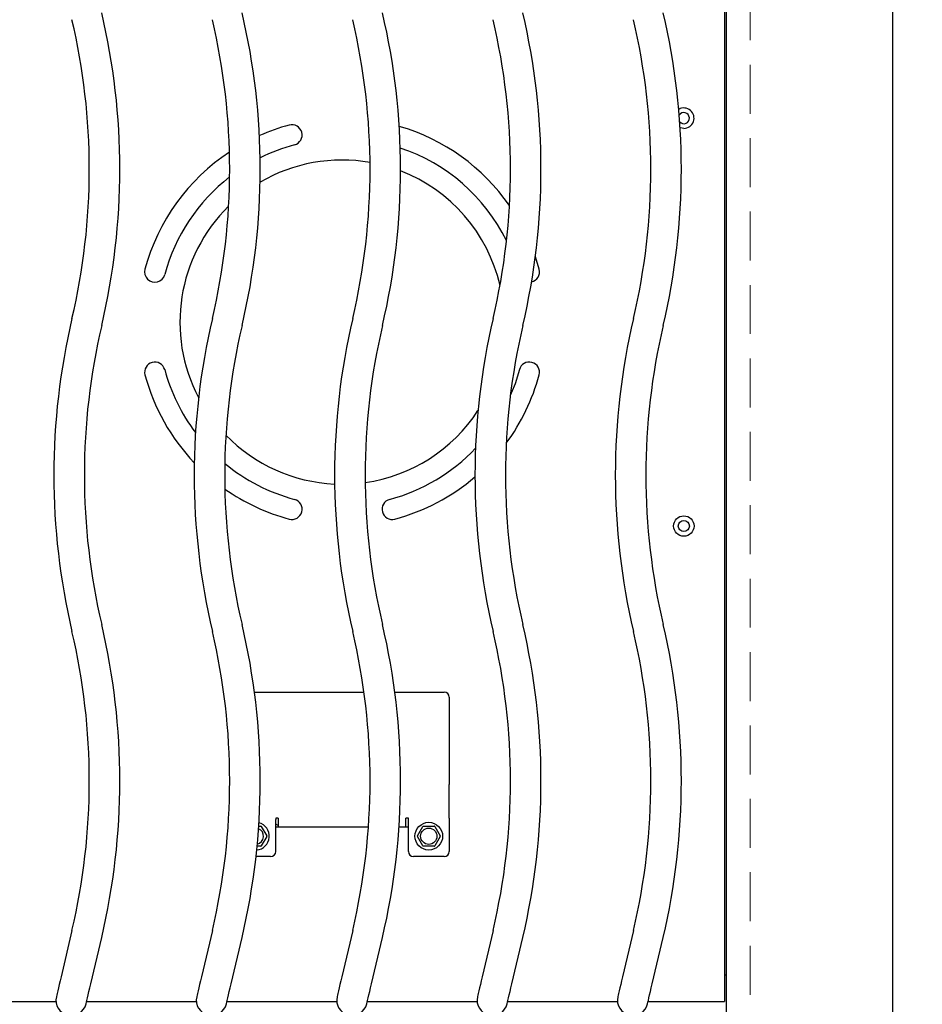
# Model space of a CAD drawing. Header units: inches. Extents: x 35 to 165, y 14 to 115.
# Tile 20 of 39: x 67 to 78, y 75 to 87. Entities that reach past the tile are written whole.
import ezdxf

# ---------------------------------------------------------------- set-up
doc = ezdxf.new("R2010")
doc.units = ezdxf.units.IN
doc.header["$LTSCALE"] = 12
doc.header["$MEASUREMENT"] = 0
doc.linetypes.add('HIDDEN', pattern=[0.075, 0.05, -0.025])
doc.layers.add('FORMAT', color=7, linetype='Continuous')
doc.styles.add('SLDTEXTSTYLE0', font='TXT', dxfattribs={"width": 0.75})
doc.dimstyles.new('SLDDIMSTYLE1', dxfattribs={"dimtxt": 1.17, "dimasz": 1.56, "dimexe": 0, "dimexo": 0.0625, "dimgap": 0.2925, "dimtad": 0, "dimtih": 1, "dimtoh": 1, "dimdec": 3, "dimrnd": 1e-09, "dimzin": 12, "dimdsep": 46, "dimlunit": 5, "dimtxsty": 'SLDTEXTSTYLE0', "dimsah": 1, "dimcen": 0.09, "dimadec": 0, "dimazin": 3, "dimtfac": 1, "dimtdec": 3, "dimtofl": 0, "dimtmove": 0, "dimatfit": 3, "dimfxl": 1, "dimfrac": 2, "dimtolj": 1, "dimtzin": 12, "dimarcsym": 0})

# ---------------------------------------------------------------- blocks, each defined once
blk = doc.blocks.new('_D_6')
at = {"layer": 'FORMAT'}
for p, q in [((76.913, 93.326), (91.527, 93.326)), ((90.027, 93.326), (90.027, 84.779)), ((90.027, 74.34), (90.027, 82.887))]:
    blk.add_line(p, q, dxfattribs=at)
for points in [[(90.027, 93.326), (89.787, 91.766), (90.267, 91.766)], [(90.027, 74.34), (90.267, 75.9), (89.787, 75.9)]]:
    blk.add_solid(points, dxfattribs=at)
at = {"layer": 'FORMAT', "insert": (89.013, 84.395), "char_height": 1.17, "attachment_point": 1, "style": 'SLDTEXTSTYLE0'}
blk.add_mtext('6A', dxfattribs=at)

msp = doc.modelspace()

# ---------------------------------------------------------------- linework, layer by layer
at = {"color": 7, "linetype": 'Continuous', "lineweight": 25}
for p, q in [((78.0628, 73.8796), (78.0628, 93.9351)), ((76.0248, 74.0333), (76.0248, 91.9085)), ((76.0003, 91.2286), (76.0003, 74.7131)), ((73.7277, 83.6179), (73.6809, 83.7724)), ((70.2388, 78.4352), (71.5814, 78.4352)), ((71.9588, 78.4352), (72.5628, 78.4352)), ((72.6253, 78.3727), (72.6253, 77.3538)), ((72.6253, 77.3538), (72.6253, 77.3043)), ((72.6253, 76.8892), (72.6253, 77.3043)), ((70.5303, 76.8892), (70.5003, 76.8892)), ((70.5003, 76.8892), (70.5003, 76.8751)), ((70.5303, 76.8892), (70.5303, 76.7834)), ((72.1253, 76.8892), (72.0953, 76.8892)), ((72.0953, 76.7834), (72.0953, 76.8892)), ((72.1253, 76.8751), (72.1253, 76.8892)), ((72.6253, 76.8892), (72.6253, 76.8751)), ((70.2916, 76.7912), (70.3182, 76.7912)), ((70.3225, 76.7887), (70.3904, 76.6712)), ((70.5003, 76.4812), (70.5003, 76.8751)), ((70.5303, 76.8004), (70.5003, 76.8153)), ((70.5003, 76.8129), (70.5019, 76.8145)), ((70.5003, 76.7834), (71.6361, 76.7834)), ((72.011, 76.7834), (72.1253, 76.7834)), ((72.1253, 76.4812), (72.1253, 76.8751)), ((72.2353, 76.6712), (72.3032, 76.7887)), ((72.3075, 76.7912), (72.4432, 76.7912)), ((72.4475, 76.7887), (72.5154, 76.6712)), ((72.6253, 76.8751), (72.6253, 76.4812)), ((70.3904, 76.6662), (70.3225, 76.5487)), ((72.3032, 76.5487), (72.2353, 76.6662)), ((72.5154, 76.6662), (72.4475, 76.5487)), ((70.3182, 76.5462), (70.2717, 76.5462)), ((72.4432, 76.5462), (72.3075, 76.5462)), ((70.4378, 76.4187), (70.2585, 76.4187)), ((72.5628, 76.4187), (72.1878, 76.4187)), ((68.0033, 75.5137), (67.8691, 74.9431)), ((69.7233, 75.5137), (69.5891, 74.9431)), ((71.4433, 75.5137), (71.3091, 74.9431)), ((73.1633, 75.5137), (73.0291, 74.9431)), ((74.8833, 75.5137), (74.7491, 74.9431)), ((68.2331, 74.8574), (68.3674, 75.428)), ((69.9531, 74.8574), (70.0874, 75.428)), ((71.6731, 74.8574), (71.8074, 75.428)), ((73.3931, 74.8574), (73.5274, 75.428)), ((75.1131, 74.8574), (75.2474, 75.428)), ((76.0003, 74.9709), (76.0048, 74.9709)), ((76.0048, 74.9709), (76.0248, 74.9709)), ((66.4377, 74.6431), (67.8073, 74.6431)), ((68.1827, 74.6431), (69.5273, 74.6431)), ((69.9027, 74.6431), (71.2473, 74.6431)), ((71.6227, 74.6431), (72.9673, 74.6431)), ((73.3427, 74.6431), (74.6873, 74.6431)), ((75.0627, 74.6431), (76.0003, 74.6431)), ((76.0003, 74.7131), (76.0003, 74.6431))]:
    msp.add_line(p, q, dxfattribs=at)
at = {"color": 7, "linetype": 'Continuous', "lineweight": 25, "flags": 128}
for points in [[(75.5003, 85.3459), (75.4576, 85.3534), (75.4545, 85.3546)], [(73.4862, 82.3885), (73.4323, 82.2155), (73.3742, 82.069)], [(67.8691, 74.9431), (67.8579, 74.8956), (67.8472, 74.8499), (67.8373, 74.8079), (67.8286, 74.771), (67.8215, 74.7407), (67.8162, 74.7182), (67.8129, 74.7044), (67.8118, 74.6997)], [(68.1759, 74.614), (68.177, 74.6187), (68.1802, 74.6326), (68.1855, 74.6551), (68.1927, 74.6853), (68.2013, 74.7222), (68.2112, 74.7643), (68.222, 74.8099), (68.2331, 74.8574)], [(69.5891, 74.9431), (69.5779, 74.8956), (69.5672, 74.8499), (69.5573, 74.8079), (69.5486, 74.771), (69.5415, 74.7407), (69.5362, 74.7182), (69.5329, 74.7044), (69.5318, 74.6997)], [(69.8959, 74.614), (69.897, 74.6187), (69.9002, 74.6326), (69.9055, 74.6551), (69.9127, 74.6853), (69.9213, 74.7222), (69.9312, 74.7643), (69.942, 74.8099), (69.9531, 74.8574)], [(71.3091, 74.9431), (71.2979, 74.8956), (71.2872, 74.8499), (71.2773, 74.8079), (71.2686, 74.771), (71.2615, 74.7407), (71.2562, 74.7182), (71.2529, 74.7044), (71.2518, 74.6997)], [(71.6159, 74.614), (71.617, 74.6187), (71.6202, 74.6326), (71.6255, 74.6551), (71.6327, 74.6853), (71.6413, 74.7222), (71.6512, 74.7643), (71.662, 74.8099), (71.6731, 74.8574)], [(73.0291, 74.9431), (73.0179, 74.8956), (73.0072, 74.8499), (72.9973, 74.8079), (72.9886, 74.771), (72.9815, 74.7407), (72.9762, 74.7182), (72.9729, 74.7044), (72.9718, 74.6997)], [(73.3359, 74.614), (73.337, 74.6187), (73.3402, 74.6326), (73.3455, 74.6551), (73.3527, 74.6853), (73.3613, 74.7222), (73.3712, 74.7643), (73.382, 74.8099), (73.3931, 74.8574)], [(74.7491, 74.9431), (74.7379, 74.8956), (74.7272, 74.8499), (74.7173, 74.8079), (74.7086, 74.771), (74.7015, 74.7407), (74.6962, 74.7182), (74.6929, 74.7044), (74.6918, 74.6997)], [(75.0559, 74.614), (75.057, 74.6187), (75.0602, 74.6326), (75.0655, 74.6551), (75.0727, 74.6853), (75.0813, 74.7222), (75.0912, 74.7643), (75.102, 74.8099), (75.1131, 74.8574)]]:
    msp.add_lwpolyline(points, dxfattribs=at)
at = {"color": 7, "linetype": 'Continuous', "lineweight": 25}
for centre, radius in [((75.5003, 80.4709), 0.125), ((75.5003, 80.4709), 0.068), ((72.3753, 76.6687), 0.17), ((72.3753, 76.6687), 0.1)]:
    msp.add_circle(centre, radius, dxfattribs=at)
for centre, radius, start, end in [((60.2154, 84.8459), 8.0005, 346.76135, 13.23865), ((60.2154, 84.8459), 8.3745, 346.76135, 13.23865), ((61.9354, 84.8459), 8.0005, 346.76135, 13.23865), ((61.9354, 84.8459), 8.3745, 346.76135, 13.23865), ((63.6554, 84.8459), 8.0005, 346.76135, 13.23865), ((63.6554, 84.8459), 8.3745, 346.76135, 13.23865), ((65.3754, 84.8459), 8.0005, 346.76135, 13.23865), ((65.3754, 84.8459), 8.3745, 346.76135, 13.23865), ((67.0954, 84.8459), 8.0005, 346.76135, 13.23865), ((67.0954, 84.8459), 8.3745, 346.76135, 13.23865), ((75.5003, 85.4709), 0.125, 270, 120.03477), ((75.5003, 85.4709), 0.068, 222.07286, 146.43266), ((71.3128, 82.9709), 2.5, 105, 113.90309), ((70.6982, 85.2649), 0.125, 285, 105), ((71.3128, 82.9709), 2.5, 34.88764, 73.72468), ((71.3128, 82.9709), 2.25, 105, 116.50305), ((71.3128, 82.9709), 2.25, 26.41026, 71.52277), ((71.3128, 82.9709), 2.5, 123.49537, 165), ((71.3128, 82.9709), 1.987, 80.06982, 120.36499), ((71.3128, 82.9709), 2.25, 127.75028, 165), ((71.3128, 82.9709), 1.987, 13.10601, 68.84594), ((71.3128, 82.9709), 1.987, 134.38519, 207.77143), ((69.0188, 83.5856), 0.125, 165, 345), ((73.6069, 83.5856), 0.125, 283.0318, 15), ((76.1553, 81.0959), 8.3745, 166.76135, 193.23865), ((76.1553, 81.0959), 8.0005, 166.76135, 193.23865), ((77.8753, 81.0959), 8.3745, 166.76135, 193.23865), ((77.8753, 81.0959), 8.0005, 166.76135, 193.23865), ((79.5953, 81.0959), 8.3745, 166.76135, 193.23865), ((79.5953, 81.0959), 8.0005, 166.76135, 193.23865), ((81.3153, 81.0959), 8.3745, 166.76135, 193.23865), ((81.3153, 81.0959), 8.0005, 166.76135, 193.23865), ((83.0353, 81.0959), 8.3745, 166.76135, 193.23865), ((83.0353, 81.0959), 8.0005, 166.76135, 193.23865), ((69.0188, 82.3562), 0.125, 15, 195), ((73.6069, 82.3562), 0.125, 345, 165), ((71.3128, 82.9709), 2.5, 195, 223.5901), ((71.3128, 82.9709), 2.25, 195, 217.04114), ((71.3128, 82.9709), 2.5, 323.56981, 345), ((71.3128, 82.9709), 1.987, 278.17216, 326.94251), ((71.3128, 82.9709), 1.987, 224.25568, 267.36432), ((71.3128, 82.9709), 2.25, 285, 316.58378), ((71.3128, 82.9709), 2.25, 230.31444, 255), ((71.3128, 82.9709), 2.5, 285, 310.63021), ((71.3128, 82.9709), 2.5, 234.93553, 255), ((70.6982, 80.6768), 0.125, 255, 75), ((71.9275, 80.6768), 0.125, 105, 285), ((60.2154, 77.3459), 8.3745, 346.76135, 13.23865), ((61.9354, 77.3459), 8.3745, 346.76135, 13.23865), ((63.6554, 77.3459), 8.3745, 346.76135, 13.23865), ((65.3754, 77.3459), 8.3745, 346.76135, 13.23865), ((67.0954, 77.3459), 8.3745, 346.76135, 13.23865), ((60.2154, 77.3459), 8.0005, 346.76135, 13.23865), ((61.9354, 77.3459), 8.0005, 346.76135, 13.23865), ((63.6554, 77.3459), 8.0005, 346.76135, 13.23865), ((65.3754, 77.3459), 8.0005, 346.76135, 13.23865), ((67.0954, 77.3459), 8.0005, 346.76135, 13.23865), ((72.5628, 78.3727), 0.0625, 0, 90), ((70.2503, 76.6687), 0.17, 275.64426, 75.04425), ((70.3182, 76.7862), 0.005, 30, 90), ((72.3075, 76.7862), 0.005, 90, 150), ((72.4432, 76.7862), 0.005, 30, 90), ((70.2503, 76.6687), 0.1, 283.72267, 66.96584), ((70.386, 76.6687), 0.005, 330, 30), ((72.2397, 76.6687), 0.005, 150, 210), ((72.511, 76.6687), 0.005, 330, 30), ((70.3182, 76.5512), 0.005, 270, 330), ((72.3075, 76.5512), 0.005, 210, 270), ((72.4432, 76.5512), 0.005, 270, 330), ((70.4378, 76.4812), 0.0625, 270, 0), ((72.1878, 76.4812), 0.0625, 180, 270), ((72.5628, 76.4812), 0.0625, 270, 0), ((67.9938, 74.6569), 0.187, 166.76135, 346.76135), ((69.7138, 74.6569), 0.187, 166.76135, 346.76135), ((71.4338, 74.6569), 0.187, 166.76135, 346.76135), ((73.1538, 74.6569), 0.187, 166.76135, 346.76135), ((74.8738, 74.6569), 0.187, 166.76135, 346.76135)]:
    msp.add_arc(centre, radius, start, end, dxfattribs=at)
at = {"layer": 'FORMAT', "linetype": 'HIDDEN', "lineweight": 18}
msp.add_line((76.3128, 93.3256), (76.3128, 74.3401), dxfattribs=at)

# ---------------------------------------------------------------- dimensions: what is measured, and where the dimension line sits
at = {"layer": 'FORMAT'}
dim = msp.add_linear_dim(base=(90.0271, 74.3401), p1=(76.3128, 93.3256), p2=(117.3189, 74.3401), angle=90, text='6A', dimstyle='SLDDIMSTYLE1', dxfattribs=at)
dim.commit()
dim.dimension.update_dxf_attribs({"geometry": '_D_6', "text_midpoint": (90.0271, 83.8328), "dimtype": 160})

doc.saveas('drawing.dxf')
